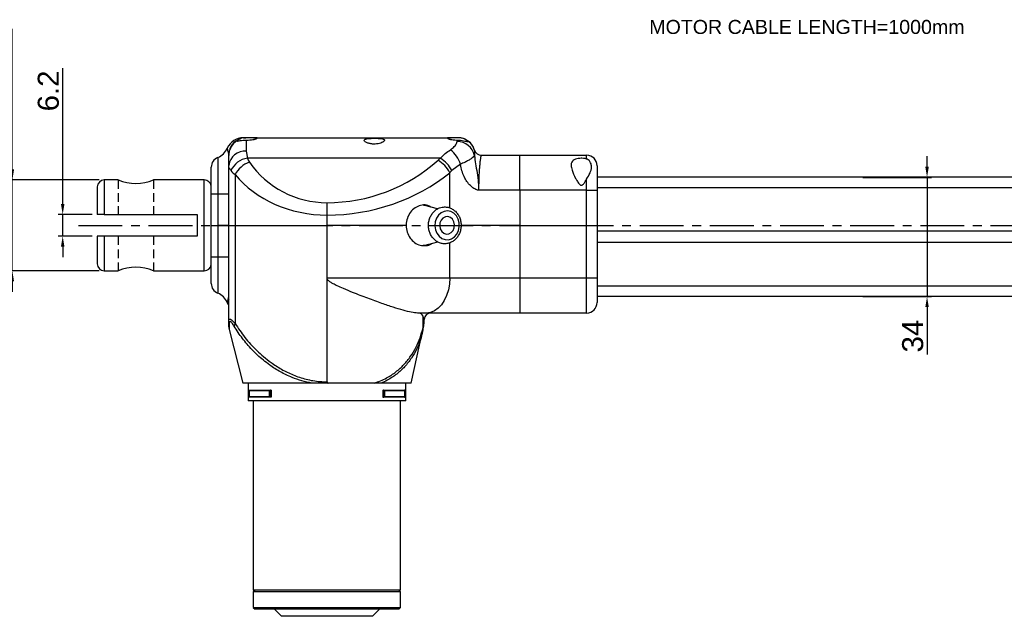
# Model space of a CAD drawing. Extents: x -901 to 3209, y -1525 to 2707.
# Tile 2 of 4: x -754 to -474, y -19 to 151. Entities that reach past the tile are written whole.
import ezdxf

# ---------------------------------------------------------------- set-up
doc = ezdxf.new("R2010")
doc.units = 0
doc.header["$LTSCALE"] = 10
doc.header["$MEASUREMENT"] = 0
doc.header["$PDMODE"] = 3
doc.linetypes.add('CENTER', pattern=[2, 1.25, -0.25, 0.25, -0.25])
doc.linetypes.add('HIDDEN', pattern=[0.375, 0.25, -0.125])
doc.layers.get('0').update_dxf_attribs({"linetype": 'CONTINUOUS'})
doc.layers.get('DEFPOINTS').update_dxf_attribs({"linetype": 'CONTINUOUS'})
for name, color, linetype in [('CE', 2, 'CENTER'), ('DIM', 4, 'CONTINUOUS'), ('HID', 1, 'HIDDEN')]:
    doc.layers.add(name, color=color, linetype=linetype)
doc.styles.add('CHINA', font='PMingLiU.ttf')
doc.styles.get("Standard").update_dxf_attribs({"font": 'ARIAL.TTF'})
doc.dimstyles.new('FU-2D', dxfattribs={"dimscale": 0, "dimtxt": 5, "dimasz": 5, "dimexe": 1.25, "dimexo": 0.625, "dimgap": 1, "dimtad": 1, "dimdec": 4, "dimtxsty": 'STANDARD', "dimcen": 2.5, "dimazin": 3, "dimtfac": 1, "dimtdec": 4, "dimtmove": 0, "dimatfit": 3, "dimtolj": 1, "dimtzin": 0})

# ---------------------------------------------------------------- blocks, each defined once
blk = doc.blocks.new('*D33')
at = {"layer": 'DEFPOINTS', "color": 0}
for p in [(-732.18, 95.93), (-742.04, 89.73), (-732.18, 89.73)]:
    blk.add_point(p, dxfattribs=at)
at = {"layer": 'DIM', "color": 0}
for p, q in [((-742.04, 98.93), (-742.04, 137.62)), ((-733.68, 95.93), (-743.34, 95.93)), ((-742.04, 89.73), (-742.04, 95.93)), ((-733.68, 89.73), (-743.34, 89.73)), ((-742.04, 86.73), (-742.04, 83.73))]:
    blk.add_line(p, q, dxfattribs=at)
for points in [[(-742.54, 98.93), (-741.54, 98.93), (-742.04, 95.93)], [(-742.54, 86.73), (-741.54, 86.73), (-742.04, 89.73)]]:
    blk.add_solid(points, dxfattribs=at)
at = {"layer": 'DIM', "color": 0, "insert": (-746.11, 131.17), "char_height": 6, "attachment_point": 5, "rotation": 90}
blk.add_mtext('\\A1;6.2', dxfattribs=at)
blk = doc.blocks.new('*D34')
at = {"layer": 'DEFPOINTS', "color": 0}
for p in [(-730.18, 105.78), (-756.4, 79.88), (-730.18, 79.88)]:
    blk.add_point(p, dxfattribs=at)
at = {"layer": 'DIM', "color": 0}
for p, q in [((-756.4, 108.78), (-756.4, 148.87)), ((-731.68, 105.78), (-757.7, 105.78)), ((-756.4, 79.88), (-756.4, 105.78)), ((-731.68, 79.88), (-757.7, 79.88)), ((-756.4, 76.88), (-756.4, 73.88))]:
    blk.add_line(p, q, dxfattribs=at)
for points in [[(-756.9, 108.78), (-755.9, 108.78), (-756.4, 105.78)], [(-756.9, 76.88), (-755.9, 76.88), (-756.4, 79.88)]]:
    blk.add_solid(points, dxfattribs=at)
at = {"layer": 'DIM', "color": 0, "insert": (-760.47, 137.18), "char_height": 6, "attachment_point": 5, "rotation": 90}
blk.add_mtext('\\A1;{\\f????|b0|i0|c0|p54;%%c}25.9', dxfattribs=at)
blk = doc.blocks.new('*D36')
at = {"layer": 'DEFPOINTS', "color": 0}
for p in [(-515.48, 106.53), (-515.46, 72.53), (-495.65, 72.53)]:
    blk.add_point(p, dxfattribs=at)
at = {"layer": 'DIM', "color": 0}
for p, q in [((-495.65, 109.53), (-495.65, 112.53)), ((-513.98, 106.53), (-494.35, 106.53)), ((-495.65, 106.53), (-495.65, 72.53)), ((-513.96, 72.53), (-494.35, 72.53)), ((-495.65, 69.53), (-495.65, 55.97))]:
    blk.add_line(p, q, dxfattribs=at)
for points in [[(-496.15, 109.53), (-495.15, 109.53), (-495.65, 106.53)], [(-496.15, 69.53), (-495.15, 69.53), (-495.65, 72.53)]]:
    blk.add_solid(points, dxfattribs=at)
at = {"layer": 'DIM', "color": 0, "insert": (-499.72, 61.25), "char_height": 6, "attachment_point": 5, "rotation": 90}
blk.add_mtext('\\A1;34', dxfattribs=at)

msp = doc.modelspace()

# ---------------------------------------------------------------- linework, layer by layer
at = {"color": 7, "linetype": 'CONTINUOUS'}
for p, q in [((-687.696, 117.834), (-689.791, 117.834)), ((-689.702, 117.153), (-689.702, 113.953)), ((-687.696, 117.834), (-631.269, 117.834)), ((-629.415, 117.834), (-631.269, 117.834)), ((-629.604, 116.757), (-629.568, 117.151)), ((-629.415, 117.834), (-629.411, 117.834)), ((-694.702, 112.752), (-694.726, 113.213)), ((-694.702, 109.923), (-694.702, 112.752)), ((-689.702, 113.953), (-689.395, 111.977)), ((-624.619, 114.263), (-624.624, 114.21)), ((-622.702, 112.834), (-611.711, 112.834)), ((-611.711, 112.834), (-592.702, 112.834)), ((-611.711, 102.834), (-611.711, 112.834)), ((-592.702, 111.756), (-592.702, 112.834)), ((-697.827, 112.199), (-697.827, 101.834)), ((-694.702, 92.834), (-694.702, 109.923)), ((-634.368, 111.977), (-689.395, 111.977)), ((-628.673, 110.251), (-631.131, 108.441)), ((-589.702, 109.834), (-589.702, 102.834)), ((-699.702, 101.834), (-699.702, 109.418)), ((-692.911, 107.312), (-692.911, 92.834)), ((-631.708, 97.812), (-631.708, 107.854)), ((-730.182, 105.784), (-730.182, 95.934)), ((-726.232, 105.784), (-730.182, 105.784)), ((-701.682, 105.784), (-716.132, 105.784)), ((-701.682, 79.884), (-701.682, 105.784)), ((-592.702, 102.834), (-592.702, 106.011)), ((-338.661, 106.534), (-589.702, 106.534)), ((-699.702, 92.834), (-699.702, 101.834)), ((-699.702, 101.834), (-697.827, 101.834)), ((-699.682, 102.573), (-699.696, 102.834)), ((-699.682, 101.973), (-699.682, 102.573)), ((-697.827, 101.834), (-697.827, 92.834)), ((-697.827, 101.834), (-694.702, 101.834)), ((-611.711, 102.834), (-623.487, 102.834)), ((-592.702, 102.834), (-611.711, 102.834)), ((-611.711, 102.834), (-611.711, 92.834)), ((-592.702, 92.834), (-592.702, 102.834)), ((-592.702, 102.834), (-589.702, 102.834)), ((-338.661, 103.534), (-589.702, 103.534)), ((-589.702, 102.834), (-589.702, 92.834)), ((-666.702, 99.299), (-666.702, 95.763)), ((-635.153, 97.529), (-638.459, 98.435)), ((-730.182, 95.934), (-703.682, 95.934)), ((-703.682, 95.934), (-703.682, 89.734)), ((-666.702, 95.763), (-666.702, 92.834)), ((-699.702, 92.834), (-697.827, 92.834)), ((-699.702, 83.834), (-699.702, 92.834)), ((-699.702, 92.834), (-697.827, 92.834)), ((-694.702, 92.834), (-697.827, 92.834)), ((-697.827, 92.834), (-697.827, 83.834)), ((-694.702, 92.834), (-697.827, 92.834)), ((-694.702, 92.834), (-692.911, 92.834)), ((-694.702, 65.503), (-694.702, 92.834)), ((-694.702, 92.834), (-692.911, 92.834)), ((-692.911, 92.834), (-666.702, 92.834)), ((-692.911, 92.834), (-692.911, 64.855)), ((-692.911, 92.834), (-666.702, 92.834)), ((-644.139, 92.834), (-666.702, 92.834)), ((-666.702, 92.834), (-666.702, 77.834)), ((-644.139, 92.834), (-666.702, 92.834)), ((-611.711, 92.834), (-628.511, 92.834)), ((-611.711, 92.834), (-628.511, 92.834)), ((-611.711, 92.834), (-592.702, 92.834)), ((-611.711, 92.834), (-611.711, 77.834)), ((-611.711, 92.834), (-592.702, 92.834)), ((-592.702, 92.834), (-589.702, 92.834)), ((-592.702, 77.834), (-592.702, 92.834)), ((-592.702, 92.834), (-589.702, 92.834)), ((-589.702, 92.834), (-589.702, 77.834)), ((-338.661, 91.134), (-589.702, 91.134)), ((-730.182, 89.734), (-730.182, 79.884)), ((-703.682, 89.734), (-730.182, 89.734)), ((-637.967, 87.369), (-635.145, 88.142)), ((-631.708, 77.834), (-631.708, 87.848)), ((-338.661, 87.934), (-589.702, 87.934)), ((-699.702, 76.251), (-699.702, 83.834)), ((-699.702, 83.834), (-697.827, 83.834)), ((-699.696, 82.834), (-699.682, 83.096)), ((-699.682, 83.096), (-699.682, 83.696)), ((-697.827, 83.834), (-697.827, 73.47)), ((-697.827, 83.834), (-694.702, 83.834)), ((-730.182, 79.884), (-726.232, 79.884)), ((-716.132, 79.884), (-701.682, 79.884)), ((-666.702, 77.834), (-666.702, 48.212)), ((-666.702, 77.834), (-631.708, 77.834)), ((-631.708, 77.834), (-611.711, 77.834)), ((-611.711, 77.834), (-592.702, 77.834)), ((-611.711, 77.834), (-611.711, 67.834)), ((-592.702, 77.834), (-589.702, 77.834)), ((-592.702, 67.834), (-592.702, 77.834)), ((-589.702, 77.834), (-589.702, 70.834)), ((-338.661, 75.534), (-589.702, 75.534)), ((-694.749, 71.758), (-694.733, 71.19)), ((-694.689, 71.412), (-694.746, 71.661)), ((-338.661, 72.534), (-589.702, 72.534)), ((-638.374, 67.834), (-640.861, 67.834)), ((-611.711, 67.834), (-638.374, 67.834)), ((-637.039, 67.834), (-637.027, 67.834)), ((-592.702, 67.834), (-611.711, 67.834)), ((-639.332, 63.631), (-639.332, 66.962)), ((-639.017, 65.444), (-639.017, 66.043)), ((-694.609, 63.122), (-690.702, 47.834)), ((-642.702, 47.834), (-639.434, 62.543)), ((-639.341, 62.981), (-639.461, 62.529)), ((-671.003, 47.834), (-690.702, 47.834)), ((-689.202, 47.834), (-689.202, 42.834)), ((-653.256, 47.834), (-666.343, 47.834)), ((-642.702, 47.834), (-651.288, 47.834)), ((-644.202, 42.834), (-644.202, 47.834)), ((-688.873, 45.687), (-688.873, 43.982)), ((-688.866, 45.634), (-688.866, 44.034)), ((-683.108, 45.634), (-688.866, 45.634)), ((-688.725, 45.834), (-682.824, 45.834)), ((-683.108, 44.034), (-683.108, 45.634)), ((-682.612, 45.834), (-682.824, 45.834)), ((-682.824, 45.834), (-682.824, 43.834)), ((-682.824, 45.834), (-682.824, 45.834)), ((-682.612, 45.834), (-682.612, 43.834)), ((-650.792, 45.834), (-650.581, 45.834)), ((-650.792, 45.834), (-650.792, 43.834)), ((-650.581, 45.834), (-650.58, 45.834)), ((-650.581, 43.834), (-650.581, 45.834)), ((-650.58, 45.834), (-644.679, 45.834)), ((-650.297, 45.634), (-650.297, 44.034)), ((-644.539, 45.634), (-650.297, 45.634)), ((-644.539, 44.034), (-644.539, 45.634)), ((-644.532, 43.982), (-644.532, 45.687)), ((-644.202, 42.834), (-689.202, 42.834)), ((-688.866, 44.034), (-683.108, 44.034)), ((-682.824, 43.834), (-688.725, 43.834)), ((-687.702, 42.834), (-687.702, -11.166)), ((-682.612, 43.834), (-682.824, 43.834)), ((-682.824, 43.834), (-682.824, 43.834)), ((-650.792, 43.834), (-650.581, 43.834)), ((-650.581, 43.834), (-650.58, 43.834)), ((-644.679, 43.834), (-650.58, 43.834)), ((-650.297, 44.034), (-644.539, 44.034)), ((-645.702, -11.166), (-645.702, 42.834)), ((-648.516, -11.166), (-687.702, -11.166)), ((-687.202, -11.166), (-687.702, -11.666)), ((-645.702, -11.166), (-648.516, -11.166)), ((-645.702, -11.666), (-646.202, -11.166)), ((-656.202, -11.666), (-687.702, -11.666)), ((-687.702, -11.666), (-687.702, -16.166)), ((-645.702, -11.666), (-656.202, -11.666)), ((-645.702, -16.166), (-645.702, -11.666)), ((-687.702, -16.166), (-656.202, -16.166)), ((-687.702, -16.166), (-687.202, -16.666)), ((-656.452, -16.666), (-687.202, -16.666)), ((-681.702, -16.666), (-679.702, -18.666)), ((-646.202, -16.666), (-656.452, -16.666)), ((-656.202, -16.166), (-645.702, -16.166)), ((-653.702, -18.666), (-651.702, -16.666)), ((-646.202, -16.666), (-645.702, -16.166)), ((-653.702, -18.666), (-679.702, -18.666))]:
    msp.add_line(p, q, dxfattribs=at)
at = {"color": 7, "linetype": 'CONTINUOUS', "flags": 128}
for points in [[(-639.184, 98.617), (-638.47, 98.489), (-637.83, 98.262)], [(-633.286, 96.82), (-634.169, 96.408), (-634.925, 95.731), (-635.498, 94.839), (-635.844, 93.798), (-635.94, 92.686), (-635.777, 91.585), (-635.367, 90.577), (-634.741, 89.736), (-633.946, 89.124), (-633.04, 88.788), (-632.09, 88.752), (-631.167, 89.019), (-630.34, 89.569), (-629.67, 90.361), (-629.206, 91.336), (-628.983, 92.423), (-629.017, 93.54), (-629.306, 94.604), (-629.829, 95.538), (-630.546, 96.271), (-631.405, 96.749), (-632.341, 96.937), (-633.286, 96.82)], [(-632.961, 95.262), (-633.636, 94.912), (-634.168, 94.311), (-634.494, 93.532), (-634.574, 92.668), (-634.398, 91.825), (-633.987, 91.104), (-633.391, 90.591), (-632.683, 90.349), (-631.946, 90.407), (-631.271, 90.757), (-630.739, 91.358), (-630.413, 92.137), (-630.333, 93), (-630.509, 93.844), (-630.92, 94.565), (-631.516, 95.078), (-632.224, 95.32), (-632.961, 95.262)], [(-637.83, 87.406), (-638.47, 87.18), (-639.281, 87.044)], [(-631.708, 77.834), (-631.809, 76.098), (-632.11, 74.414), (-632.601, 72.834), (-633.268, 71.407), (-634.089, 70.174), (-635.041, 69.174), (-636.094, 68.437), (-637.216, 67.986), (-638.374, 67.834)], [(-694.702, 70.068), (-694.783, 70.194), (-695.12, 70.834)]]:
    msp.add_lwpolyline(points, dxfattribs=at)
at = {"color": 7, "linetype": 'CONTINUOUS'}
for centre, radius, start, end in [((-690.537, 112.834), 5, 90, 156.42182), ((-689.741, 112.838), 4.999, 109.2397, 175.69518), ((-689.736, 112.747), 4.966, 122.02432, 179.94579), ((-629.567, 111.768), 4.99, 11.32201, 90.42843), ((-629.411, 112.834), 5, 16.60155, 90), ((-629.431, 112.836), 4.999, 15.96207, 68.85635), ((-699.702, 116.834), 5, 292.02431, 336.42182), ((-690.14, 109.38), 4.594, 84.52798, 173.20468), ((-636.404, 108.006), 8.051, 16.1963, 52.46943), ((-622.702, 114.834), 2, 196.60155, 270), ((-592.702, 109.834), 3, 0, 90), ((-696.702, 109.418), 3, 112.02431, 180), ((-688.582, 106.016), 6.016, 97.76544, 156.22653), ((-686.455, 103.967), 7.271, 108.87188, 152.61378), ((-684.702, 113.703), 5, 200.19933, 214.83034), ((-666.702, 126.227), 26.929, 214.83034, 270), ((-666.702, 146.799), 47.5, 270, 311.80184), ((-611.711, 85.299), 35, 130.33978, 131.80184), ((-639.33, 104.008), 8.537, 26.77671, 59.84163), ((-638.915, 104.565), 8.695, 26.47355, 58.47145), ((-730.182, 103.784), 2, 90, 180), ((-721.182, 118.204), 13.407, 247.87316, 292.12684), ((-701.682, 103.784), 2, 8.13822, 90), ((-730.182, 81.884), 2, 180, 270), ((-701.682, 81.884), 2, 270, 351.86178), ((-721.182, 67.464), 13.408, 67.87337, 112.12663), ((-696.702, 76.251), 3, 180, 247.97569), ((-699.702, 68.834), 5, 23.57818, 67.97569), ((-695.841, 71.286), 1.158, 10.38372, 18.89398), ((-592.702, 70.834), 3, 270, 0), ((-637.024, 65.834), 2, 90.01173, 175.85891), ((-692.661, 65.507), 2.041, 180.09707, 201.44739), ((-691.129, 63.785), 2.078, 149.02168, 170.95038), ((-691.704, 63.865), 2.999, 179.81574, 194.00678), ((-640.797, 63.326), 1.496, 346.65055, 11.77527)]:
    msp.add_arc(centre, radius, start, end, dxfattribs=at)
for centre, major_axis, ratio, start_param, end_param in [((-684.702, 110.167), (10, 0), 0.5, 3.4941375, 3.7494967), ((-666.702, 122.692), (31.929, 0), 0.8434004, 3.7494967, 4.712389), ((-666.702, 143.263), (52.5, 0), 0.9047619, 4.712389, 5.4419688), ((-611.711, 81.763), (0, 35), 0.8571429, 0.7040619, 0.7295798)]:
    msp.add_ellipse(centre, major_axis=major_axis, ratio=ratio, start_param=start_param, end_param=end_param, dxfattribs=at)
for points, knots in [([(-692.374, 116.923), (-692.376, 116.915), (-692.388, 116.867), (-692.222, 116.87), (-691.764, 116.963), (-691.051, 117.09), (-690.31, 117.156), (-689.843, 117.154), (-689.702, 117.153)], [0, 0, 0, 0, 0.040214, 0.2488481, 0.4543823, 0.6746151, 0.9024072, 1, 1, 1, 1]), ([(-691.388, 117.557), (-691.62, 117.455), (-692.082, 117.251), (-692.318, 117.037), (-692.363, 116.968), (-692.37, 116.958)], [0, 0, 0, 0, 0.4624104, 0.9252413, 1, 1, 1, 1]), ([(-689.791, 117.834), (-690.089, 117.819), (-690.685, 117.787), (-691.154, 117.634), (-691.388, 117.557)], [0, 0, 0, 0, 0.5013086, 1, 1, 1, 1]), ([(-690.537, 117.834), (-690.458, 117.834), (-690.298, 117.834), (-689.96, 117.834), (-689.791, 117.834)], [0, 0, 0, 0, 0.4989924, 1, 1, 1, 1]), ([(-689.702, 117.153), (-689.524, 117.152), (-689.03, 117.149), (-688.235, 117.212), (-687.438, 117.345), (-686.851, 117.509), (-686.551, 117.663), (-686.592, 117.772), (-686.956, 117.828), (-687.444, 117.832), (-687.696, 117.834)], [0, 0, 0, 0, 0.0720207, 0.1993279, 0.3276432, 0.4597981, 0.5944973, 0.728354, 0.8598634, 1, 1, 1, 1]), ([(-653.202, 117.673), (-653.526, 117.669), (-654.173, 117.661), (-655.034, 117.593), (-655.69, 117.468), (-656.073, 117.273), (-656.144, 117.01), (-655.886, 116.695), (-655.305, 116.373), (-654.46, 116.116), (-653.488, 115.997), (-652.54, 116.028), (-651.692, 116.183), (-650.978, 116.431), (-650.463, 116.741), (-650.244, 117.058), (-650.384, 117.325), (-650.868, 117.51), (-651.613, 117.619), (-652.434, 117.667), (-652.98, 117.671), (-653.202, 117.673)], [0, 0, 0, 0, 0.0521308, 0.1042617, 0.1564037, 0.2088344, 0.262314, 0.3177857, 0.3752766, 0.4326283, 0.4863302, 0.5355975, 0.5835794, 0.6339708, 0.6884952, 0.7459936, 0.8033644, 0.8585326, 0.9117261, 0.9640423, 1, 1, 1, 1]), ([(-631.269, 117.834), (-631.277, 117.834), (-631.54, 117.834), (-631.988, 117.827), (-632.363, 117.776), (-632.418, 117.671), (-632.149, 117.523), (-631.578, 117.356), (-630.764, 117.214), (-630.043, 117.158), (-629.642, 117.152), (-629.568, 117.151)], [0, 0, 0, 0, 0.0044495, 0.1413817, 0.2778169, 0.4137868, 0.5507243, 0.6900289, 0.8306071, 0.9688833, 1, 1, 1, 1]), ([(-631.5, 114.39), (-631.101, 114.689), (-630.275, 115.307), (-629.733, 116.153), (-629.642, 116.58), (-629.604, 116.757)], [0, 0, 0, 0, 0.3530458, 0.7307527, 1, 1, 1, 1]), ([(-629.568, 117.151), (-629.251, 117.138), (-628.616, 117.113), (-627.753, 116.96), (-627.066, 116.787), (-626.643, 116.686), (-626.539, 116.759), (-626.714, 116.979), (-627.084, 117.256), (-627.464, 117.425), (-627.627, 117.498)], [0, 0, 0, 0, 0.1298643, 0.2595643, 0.393562, 0.5303805, 0.6562569, 0.7737698, 0.902645, 1, 1, 1, 1]), ([(-627.627, 117.498), (-627.878, 117.585), (-628.36, 117.751), (-629.018, 117.83), (-629.361, 117.834), (-629.415, 117.834)], [0, 0, 0, 0, 0.4779126, 0.9177115, 1, 1, 1, 1]), ([(-694.726, 113.213), (-694.819, 113.657), (-695.009, 114.556), (-695.083, 114.741), (-695.12, 114.834)], [0, 0, 0, 0, 0.4950628, 1, 1, 1, 1]), ([(-634.368, 111.977), (-633.935, 112.431), (-633.064, 113.346), (-632.024, 114.041), (-631.5, 114.39)], [0, 0, 0, 0, 0.4965269, 1, 1, 1, 1]), ([(-624.674, 112.748), (-624.766, 112.602), (-624.924, 112.353), (-625.584, 111.853), (-626.383, 111.351), (-627.404, 110.798), (-628.246, 110.435), (-628.673, 110.251)], [0, 0, 0, 0, 0.2547065, 0.4371999, 0.6247709, 0.8097581, 1, 1, 1, 1]), ([(-624.624, 114.21), (-624.628, 114.159), (-624.637, 114.035), (-624.655, 113.584), (-624.668, 113.029), (-624.674, 112.748)], [0, 0, 0, 0, 0.25801499, 0.62499364, 1, 1, 1, 1]), ([(-624.674, 112.748), (-624.581, 111.977), (-624.393, 110.433), (-623.879, 107.85), (-623.593, 105.624), (-623.501, 103.932), (-623.488, 103.209), (-623.487, 102.842), (-623.487, 102.834)], [0, 0, 0, 0, 0.26806049, 0.53746731, 0.80545675, 0.90120138, 0.99799356, 1, 1, 1, 1]), ([(-622.702, 112.834), (-622.736, 112.803), (-622.803, 112.742), (-622.914, 112.262), (-623.03, 111.508), (-623.146, 110.482), (-623.258, 109.206), (-623.356, 107.745), (-623.431, 106.134), (-623.479, 104.487), (-623.485, 103.368), (-623.487, 102.834)], [0, 0, 0, 0, 0.114705, 0.2294238, 0.3443498, 0.45926, 0.5733099, 0.6872954, 0.7948435, 0.9023197, 1, 1, 1, 1]), ([(-694.087, 108.441), (-694.263, 108.704), (-694.618, 109.236), (-694.674, 109.692), (-694.702, 109.923)], [0, 0, 0, 0, 0.49300972, 1, 1, 1, 1]), ([(-623.487, 102.834), (-623.492, 102.835), (-623.498, 102.835), (-623.505, 102.835), (-623.508, 102.835), (-623.522, 102.836), (-623.535, 102.837), (-623.551, 102.839), (-623.591, 102.844), (-623.637, 102.851), (-623.773, 102.879), (-624.096, 102.969), (-624.751, 103.269), (-625.664, 103.936), (-626.609, 104.99), (-627.456, 106.368), (-628.121, 107.951), (-628.492, 109.293), (-628.639, 110.071), (-628.673, 110.251)], [0, 0, 0, 0, 0.0016008, 0.001964, 0.0022668, 0.002557, 0.0064029, 0.0067158, 0.0078201, 0.0194356, 0.0217046, 0.0530229, 0.128454, 0.2549848, 0.4161218, 0.5776129, 0.7608989, 0.9443602, 1, 1, 1, 1]), ([(-592.702, 111.756), (-592.845, 111.794), (-593.252, 111.902), (-593.785, 111.95), (-594.446, 111.959), (-595.104, 111.913), (-595.905, 111.72), (-596.538, 111.382), (-596.998, 110.83), (-597.181, 109.906), (-596.852, 108.352), (-596.118, 106.739), (-595.412, 105.491), (-595.018, 104.892), (-594.735, 104.535), (-594.486, 104.328), (-594.307, 104.245), (-594.136, 104.242), (-593.96, 104.301), (-593.605, 104.573), (-593.184, 105.182), (-592.869, 105.725), (-592.702, 106.011)], [0, 0, 0, 0, 0.03024889, 0.08647728, 0.09643735, 0.1509245, 0.20538164, 0.26068193, 0.31968791, 0.40287706, 0.51871285, 0.68877836, 0.75178833, 0.78896805, 0.82188685, 0.8349397, 0.84813973, 0.85680698, 0.86544606, 0.88151507, 0.93739609, 1, 1, 1, 1]), ([(-592.702, 106.011), (-592.342, 106.607), (-591.616, 107.808), (-591.193, 109.322), (-591.423, 110.559), (-591.924, 111.316), (-592.378, 111.644), (-592.648, 111.737), (-592.702, 111.756)], [0, 0, 0, 0, 0.2684546, 0.5406642, 0.7525903, 0.8799926, 0.9761034, 1, 1, 1, 1]), ([(-732.182, 103.784), (-732.182, 103.76), (-732.182, 103.709), (-732.182, 103.291), (-732.182, 102.608), (-732.182, 101.645), (-732.182, 100.441), (-732.182, 98.627), (-732.182, 97.001), (-732.182, 95.934)], [0, 0, 0, 0, 0.1194325, 0.2435881, 0.371105, 0.5003713, 0.6296376, 0.7571544, 1, 1, 1, 1]), ([(-637.101, 98.063), (-637.38, 98.224), (-638.143, 98.666), (-639.607, 98.69), (-641.244, 98.164), (-642.675, 97.015), (-643.703, 95.402), (-644.105, 93.915), (-644.132, 93.049), (-644.139, 92.834)], [0, 0, 0, 0, 0.0971542, 0.2664949, 0.4351042, 0.6040799, 0.7739554, 0.9438693, 1, 1, 1, 1]), ([(-730.182, 95.934), (-730.402, 95.934), (-730.842, 95.934), (-731.429, 95.934), (-731.88, 95.934), (-732.141, 95.934), (-732.17, 95.934), (-732.182, 95.934)], [0, 0, 0, 0, 0.2060434, 0.4120053, 0.6203268, 0.834485, 1, 1, 1, 1]), ([(-634.279, 97.919), (-634.482, 97.851), (-635.01, 97.672), (-635.791, 97.184), (-636.559, 96.437), (-637.166, 95.514), (-637.584, 94.461), (-637.79, 93.323), (-637.772, 92.155), (-637.526, 91.013), (-637.06, 89.956), (-636.395, 89.038), (-635.561, 88.309), (-634.603, 87.81), (-633.576, 87.566), (-632.537, 87.583), (-631.537, 87.852), (-630.621, 88.354), (-629.825, 89.064), (-629.183, 89.953), (-628.724, 90.984), (-628.473, 92.109), (-628.445, 93.275), (-628.645, 94.427), (-629.066, 95.506), (-629.693, 96.457), (-630.496, 97.228), (-631.432, 97.777), (-632.449, 98.071), (-633.419, 98.117), (-634.018, 97.979), (-634.279, 97.919)], [0, 0, 0, 0, 0.0213589, 0.05563, 0.0901032, 0.1249669, 0.1602066, 0.1957391, 0.2314831, 0.267384, 0.3033828, 0.3393873, 0.3752318, 0.4107101, 0.4456812, 0.4801784, 0.5144082, 0.5485869, 0.5829908, 0.6177721, 0.6529405, 0.6884205, 0.7241264, 0.7599993, 0.7959835, 0.8319979, 0.8678918, 0.9034605, 0.9385395, 0.9731213, 1, 1, 1, 1]), ([(-644.139, 92.834), (-644.081, 92.184), (-643.965, 90.885), (-643.067, 89.152), (-641.764, 87.834), (-640.153, 87.061), (-638.493, 87), (-637.337, 87.251), (-636.885, 87.65), (-636.861, 87.672)], [0, 0, 0, 0, 0.164834, 0.3296433, 0.4950865, 0.6609479, 0.8261238, 0.9905866, 1, 1, 1, 1]), ([(-730.182, 89.734), (-730.402, 89.734), (-730.842, 89.734), (-731.429, 89.734), (-731.88, 89.734), (-732.141, 89.734), (-732.17, 89.734), (-732.182, 89.734)], [0, 0, 0, 0, 0.2060434, 0.4120053, 0.6203268, 0.834485, 1, 1, 1, 1]), ([(-732.182, 89.734), (-732.182, 89.195), (-732.182, 88.115), (-732.182, 86.609), (-732.182, 85.226), (-732.182, 84.024), (-732.182, 83.061), (-732.182, 82.377), (-732.182, 81.96), (-732.182, 81.909), (-732.182, 81.884)], [0, 0, 0, 0, 0.1217164, 0.243414, 0.3708351, 0.5000044, 0.6291737, 0.7565947, 0.8806571, 1, 1, 1, 1]), ([(-640.861, 67.834), (-641.43, 67.878), (-642.582, 67.965), (-644.963, 68.573), (-647.787, 69.44), (-651.149, 70.59), (-655.038, 72.006), (-658.773, 73.44), (-661.737, 74.652), (-663.601, 75.48), (-664.837, 76.094), (-665.707, 76.604), (-666.269, 77.019), (-666.581, 77.402), (-666.69, 77.643), (-666.699, 77.785), (-666.702, 77.834)], [0, 0, 0, 0, 0.1163896, 0.236018, 0.3560353, 0.478738, 0.615613, 0.7558335, 0.8377262, 0.8930238, 0.9298911, 0.9545255, 0.9783056, 0.9880716, 0.9958968, 1, 1, 1, 1]), ([(-695.12, 70.834), (-695.098, 70.901), (-695.055, 71.037), (-694.841, 71.753), (-694.765, 72.189), (-694.756, 72.243)], [0, 0, 0, 0, 0.4610118, 0.9335719, 1, 1, 1, 1]), ([(-694.746, 71.661), (-694.753, 71.851), (-694.759, 72.044), (-694.756, 72.241), (-694.756, 72.243)], [0, 0, 0, 0, 0.9876183, 1, 1, 1, 1]), ([(-694.756, 72.243), (-694.755, 72.239), (-694.743, 72.077), (-694.734, 71.916), (-694.724, 71.759)], [0, 0, 0, 0, 0.0264213, 1, 1, 1, 1]), ([(-639.332, 66.962), (-639.459, 67.176), (-639.715, 67.609), (-640.096, 67.759), (-640.287, 67.834)], [0, 0, 0, 0, 0.49589935, 1, 1, 1, 1]), ([(-694.702, 65.503), (-694.695, 65.636), (-694.679, 65.92), (-694.517, 66.149), (-694.199, 66.116), (-693.663, 65.731), (-693.193, 65.183), (-692.911, 64.855)], [0, 0, 0, 0, 0.15172931, 0.32385504, 0.5228648, 0.71379628, 1, 1, 1, 1]), ([(-694.702, 63.881), (-694.702, 63.875), (-694.702, 63.736), (-694.702, 64.217), (-694.702, 65.051), (-694.702, 65.503)], [0, 0, 0, 0, 0.0195017, 0.4686491, 1, 1, 1, 1]), ([(-694.561, 64.76), (-694.574, 64.308), (-694.599, 63.466), (-694.612, 62.993), (-694.609, 63.122), (-694.609, 63.122)], [0, 0, 0, 0, 0.5359567, 0.9986399, 1, 1, 1, 1]), ([(-693.181, 64.112), (-693.39, 64.438), (-693.731, 64.972), (-694.148, 65.373), (-694.4, 65.407), (-694.532, 65.171), (-694.552, 64.893), (-694.561, 64.76)], [0, 0, 0, 0, 0.2964406, 0.4852218, 0.677937, 0.8467454, 1, 1, 1, 1]), ([(-692.911, 64.855), (-692.018, 63.522), (-690.231, 60.853), (-686.808, 57.091), (-683.24, 54.053), (-679.701, 51.754), (-676.357, 50.092), (-672.679, 48.87), (-669.386, 48.28), (-667.377, 48.229), (-666.702, 48.212)], [0, 0, 0, 0, 0.16708427, 0.33463718, 0.50118397, 0.61023962, 0.7191856, 0.83138437, 0.94342046, 1, 1, 1, 1]), ([(-639.028, 66.043), (-639.028, 66.114), (-639.029, 66.369), (-639.205, 66.714), (-639.332, 66.962)], [0, 0, 0, 0, 0.2803218, 1, 1, 1, 1]), ([(-639.332, 63.631), (-639.202, 64.157), (-639.025, 64.874), (-639.042, 65.296), (-639.047, 65.408)], [0, 0, 0, 0, 0.7332433, 1, 1, 1, 1]), ([(-639.326, 63.065), (-639.309, 63.148), (-639.175, 63.786), (-639.046, 64.536), (-639.036, 65.232), (-639.033, 65.408)], [0, 0, 0, 0, 0.099799, 0.7728716, 1, 1, 1, 1]), ([(-671.003, 47.834), (-671.97, 48.033), (-673.905, 48.431), (-676.937, 49.506), (-680.036, 51.004), (-683.372, 53.147), (-686.579, 55.797), (-689.542, 58.926), (-691.691, 61.734), (-692.792, 63.491), (-693.181, 64.112)], [0, 0, 0, 0, 0.0937215, 0.1874954, 0.311531, 0.4356882, 0.594459, 0.7539706, 0.9131123, 1, 1, 1, 1]), ([(-653.256, 47.834), (-652.04, 48.285), (-649.75, 49.133), (-646.977, 51.025), (-644.695, 53.124), (-642.807, 55.486), (-641.282, 58.053), (-640.086, 60.773), (-639.583, 62.678), (-639.332, 63.631)], [0, 0, 0, 0, 0.15417742, 0.29011177, 0.42877189, 0.56878638, 0.70886484, 0.85441793, 1, 1, 1, 1]), ([(-639.461, 62.529), (-639.646, 61.759), (-640.053, 60.068), (-641.106, 57.52), (-642.578, 54.915), (-644.464, 52.508), (-646.761, 50.379), (-649.061, 48.832), (-650.697, 48.099), (-651.288, 47.834)], [0, 0, 0, 0, 0.1295821, 0.2846431, 0.4453805, 0.6060353, 0.7578239, 0.9124424, 1, 1, 1, 1]), ([(-666.343, 47.834), (-666.843, 47.834), (-668.403, 47.834), (-669.951, 47.834), (-671.003, 47.834)], [0, 0, 0, 0, 0.3202228, 1, 1, 1, 1]), ([(-666.702, 48.212), (-666.699, 48.184), (-666.691, 48.122), (-666.616, 48.015), (-666.495, 47.918), (-666.391, 47.86), (-666.343, 47.834)], [0, 0, 0, 0, 0.1512282, 0.3417877, 0.7009444, 1, 1, 1, 1]), ([(-651.288, 47.834), (-651.656, 47.834), (-652.287, 47.834), (-652.971, 47.834), (-653.256, 47.834)], [0, 0, 0, 0, 0.5822704, 1, 1, 1, 1]), ([(-688.866, 45.634), (-688.866, 45.635), (-688.872, 45.658), (-688.876, 45.705), (-688.859, 45.765), (-688.821, 45.807), (-688.776, 45.83), (-688.742, 45.833), (-688.725, 45.834)], [0, 0, 0, 0, 0.0074531, 0.2529281, 0.524665, 0.7209627, 0.8601358, 1, 1, 1, 1]), ([(-683.108, 45.634), (-683.107, 45.635), (-683.091, 45.658), (-683.052, 45.705), (-682.985, 45.765), (-682.919, 45.807), (-682.865, 45.83), (-682.838, 45.833), (-682.824, 45.834)], [0, 0, 0, 0, 0.0074463, 0.2529153, 0.5246695, 0.7209392, 0.8601395, 1, 1, 1, 1]), ([(-650.297, 45.634), (-650.297, 45.635), (-650.313, 45.658), (-650.352, 45.705), (-650.42, 45.765), (-650.486, 45.807), (-650.539, 45.83), (-650.567, 45.833), (-650.58, 45.834)], [0, 0, 0, 0, 0.0074463, 0.25291551, 0.52466991, 0.72097274, 0.86013942, 1, 1, 1, 1]), ([(-644.539, 45.634), (-644.539, 45.635), (-644.533, 45.658), (-644.528, 45.705), (-644.546, 45.765), (-644.584, 45.807), (-644.629, 45.83), (-644.662, 45.833), (-644.679, 45.834)], [0, 0, 0, 0, 0.0074495, 0.2529267, 0.5246659, 0.7209457, 0.8601346, 1, 1, 1, 1]), ([(-688.725, 43.834), (-688.742, 43.836), (-688.776, 43.839), (-688.821, 43.862), (-688.859, 43.904), (-688.876, 43.964), (-688.872, 44.011), (-688.866, 44.034), (-688.866, 44.034)], [0, 0, 0, 0, 0.1398658, 0.2790359, 0.4753341, 0.7470781, 0.9925469, 1, 1, 1, 1]), ([(-682.824, 43.834), (-682.838, 43.836), (-682.865, 43.839), (-682.919, 43.862), (-682.985, 43.904), (-683.052, 43.964), (-683.091, 44.011), (-683.107, 44.034), (-683.108, 44.034)], [0, 0, 0, 0, 0.1398621, 0.2790594, 0.4753296, 0.7470908, 0.9925537, 1, 1, 1, 1]), ([(-650.58, 43.834), (-650.567, 43.836), (-650.539, 43.839), (-650.486, 43.862), (-650.42, 43.904), (-650.352, 43.964), (-650.313, 44.011), (-650.297, 44.034), (-650.297, 44.034)], [0, 0, 0, 0, 0.1398622, 0.2790258, 0.4753292, 0.7470907, 0.9925537, 1, 1, 1, 1]), ([(-644.679, 43.834), (-644.662, 43.836), (-644.629, 43.839), (-644.584, 43.862), (-644.546, 43.904), (-644.528, 43.964), (-644.533, 44.011), (-644.539, 44.034), (-644.539, 44.034)], [0, 0, 0, 0, 0.139867, 0.2790529, 0.4753332, 0.7470795, 0.9925505, 1, 1, 1, 1])]:
    msp.add_open_spline(points, degree=3, knots=knots, dxfattribs=at)
at = {"layer": 'CE'}
msp.add_line((-737.56, 92.833), (-295.74, 92.833), dxfattribs=at)
at = {"layer": 'HID'}
for p, q in [((-726.232, 105.784), (-726.232, 95.934)), ((-716.132, 105.784), (-716.132, 95.934)), ((-726.232, 89.734), (-726.232, 79.884)), ((-716.132, 89.734), (-716.132, 79.884))]:
    msp.add_line(p, q, dxfattribs=at)

# ---------------------------------------------------------------- texts
at = {"layer": 'DIM', "insert": (-574.841, 151.421), "char_height": 4, "width": 126.3105, "attachment_point": 1, "style": 'CHINA'}
msp.add_mtext('{\\fArial|b0|i0|c0|p34;MOTOR\\fArial|b0|i0|c136|p34; \\fArial|b0|i0|c0|p34;CABLE\\fArial|b0|i0|c136|p34; \\fArial|b0|i0|c0|p34;LENGTH=1000mm}', dxfattribs=at)

# ---------------------------------------------------------------- dimensions: what is measured, and where the dimension line sits
at = {"layer": 'DIM'}
dim = msp.add_linear_dim(base=(-756.402, 79.885), p1=(-730.182, 105.785), p2=(-730.182, 79.885), angle=90, text='{\\f????|b0|i0|c0|p54;%%c}<>', dimstyle='FU-2D', override={"dimscale": 1, "dimtxt": 6, "dimasz": 3, "dimexe": 1.3, "dimexo": 1.5, "dimdec": 2, "dimtp": 0.2, "dimtfac": 0.6, "dimtdec": 2, "dimtmove": 0, "dimatfit": 0}, dxfattribs=at)
dim.commit()
dim.dimension.update_dxf_attribs({"geometry": '*D34', "text_midpoint": (-756.402, 137.182), "dimtype": 160})
for base, p1, p2, picture, middle in [((-742.045, 89.735), (-732.182, 95.935), (-732.182, 89.735), '*D33', (-742.045, 131.171)), ((-495.654, 72.534), (-515.477, 106.534), (-515.456, 72.534), '*D36', (-495.654, 61.251))]:
    dim = msp.add_linear_dim(base=base, p1=p1, p2=p2, angle=90, dimstyle='FU-2D', override={"dimscale": 1, "dimtxt": 6, "dimasz": 3, "dimexe": 1.3, "dimexo": 1.5, "dimdec": 2, "dimtp": 0.2, "dimtfac": 0.6, "dimtdec": 2, "dimtmove": 0, "dimatfit": 0}, dxfattribs=at)
    dim.commit()
    dim.dimension.update_dxf_attribs({"geometry": picture, "text_midpoint": middle, "dimtype": 160})

doc.saveas('drawing.dxf')
